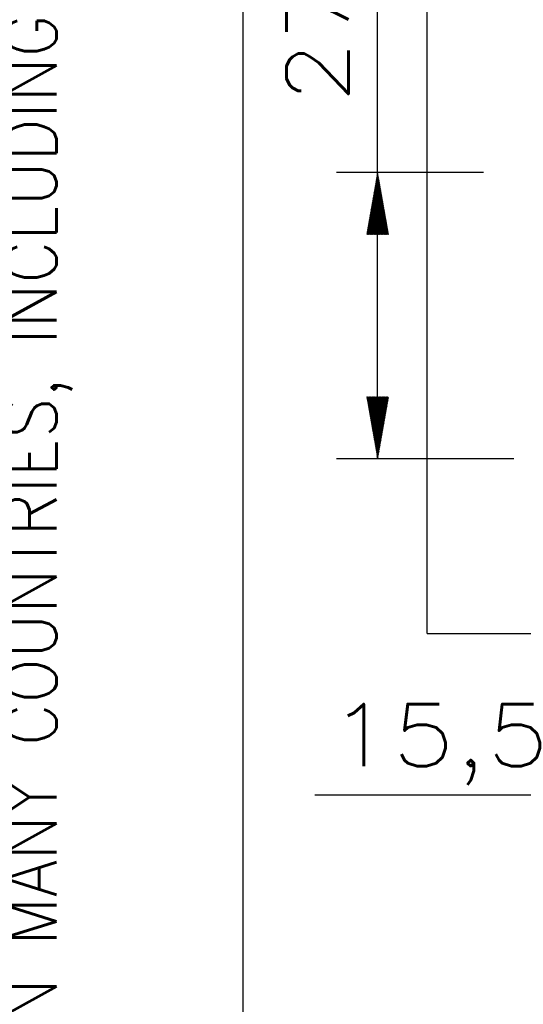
# Model space of a CAD drawing. Header units: millimetres. Extents: x 4 to 205, y 5 to 292.
# Tile 45 of 108: x 4 to 29, y 148 to 196. Entities that reach past the tile are written whole.
import ezdxf

# ---------------------------------------------------------------- set-up
doc = ezdxf.new("R2010")
doc.units = ezdxf.units.MM
doc.layers.add('1', color=7, linetype='CONTINUOUS')
doc.layers.add('256', color=7, linetype='CONTINUOUS')
doc.styles.add('blockfont', font='simplex.shx')
doc.styles.add('DEFAULT', font='simplex.shx')

msp = doc.modelspace()

# ---------------------------------------------------------------- hatches: boundary and pattern name
at = {"layer": '1', "linetype": 'CONTINUOUS'}
h = msp.add_hatch(dxfattribs=at)
h.set_pattern_fill('ANSI31', color=27, scale=0.02, angle=45, style=0, pattern_type=0)
h.set_pattern_definition([(45, (0, 0), (-0.0141421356, 0.0141421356), [])])
h.paths.add_polyline_path([(21.521, 188.75), (22.05, 185.75), (20.992, 185.75)], flags=0)
h = msp.add_hatch(dxfattribs=at)
h.set_pattern_fill('ANSI31', color=27, scale=0.02, angle=45, style=0, pattern_type=0)
h.set_pattern_definition([(45, (0, 0), (-0.0141421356, 0.0141421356), [])])
h.paths.add_polyline_path([(21.521, 174.877), (20.992, 177.877), (22.05, 177.877)], flags=0)

# ---------------------------------------------------------------- linework, layer by layer
at = {"layer": '1', "color": 251, "linetype": 'CONTINUOUS'}
for q in [(23.912, 211.327), (52.564, 166.426)]:
    msp.add_line((23.912, 166.426), q, dxfattribs=at)
at = {"layer": '1', "color": 27, "linetype": 'CONTINUOUS'}
for p, q in [((21.521, 174.877), (21.521, 205.973)), ((42.119, 158.589), (18.475, 158.589))]:
    msp.add_line(p, q, dxfattribs=at)
at = {"layer": '1', "color": 152, "linetype": 'CONTINUOUS'}
for p, q in [((26.644, 188.75), (19.521, 188.75)), ((28.113, 174.877), (19.521, 174.877))]:
    msp.add_line(p, q, dxfattribs=at)
at = {"layer": '256', "color": 3, "linetype": 'CONTINUOUS'}
msp.add_line((15, 5), (15, 292), dxfattribs=at)

# ---------------------------------------------------------------- texts
at = {"layer": '1', "color": 87, "linetype": 'CONTINUOUS', "insert": (21.021, 192.098), "char_height": 3, "attachment_point": 7, "rotation": 90, "line_spacing_factor": 1.204819, "style": 'DEFAULT'}
msp.add_mtext('\\W01.169;27,75 ', dxfattribs=at)
at = {"layer": '1', "color": 87, "linetype": 'CONTINUOUS', "insert": (19.15, 159.089), "char_height": 3, "attachment_point": 7, "line_spacing_factor": 1.204819, "style": 'DEFAULT'}
msp.add_mtext('\\W01.210;15,5 ', dxfattribs=at)
at = {"layer": '256', "color": 4, "linetype": 'CONTINUOUS', "insert": (6.725, 5.351), "char_height": 2.5, "attachment_point": 7, "rotation": 90, "line_spacing_factor": 0.903614, "style": 'blockfont'}
msp.add_mtext('\\W00.921;DATALOGIC AND THE DATALOGIC LOGO ARE REGISTERED TRADEMARKS OF DATALOGIC S.P.A. IN MANY COUNTRIES, INCLUDING THE U.S.A. AND THE E.U.  ', dxfattribs=at)

doc.saveas('drawing.dxf')
